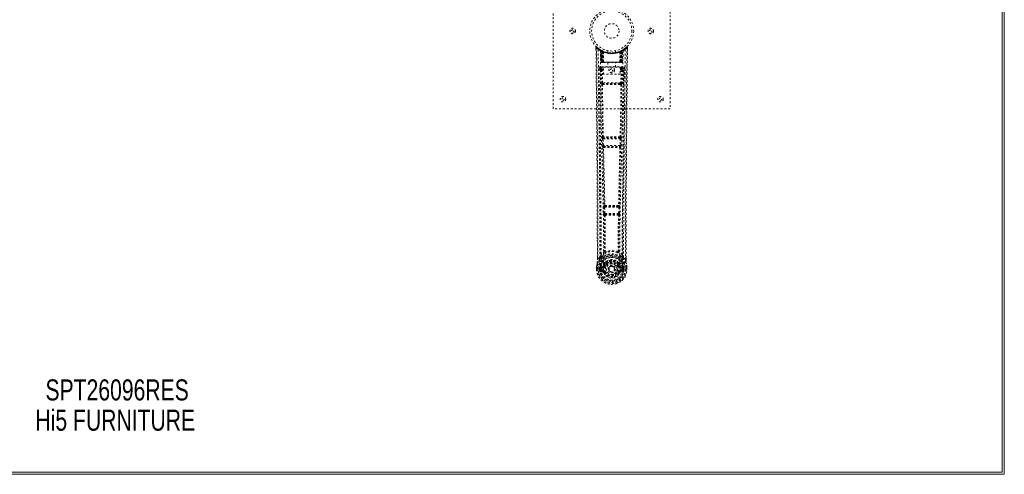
# Model space of a CAD drawing. Header units: inches. Extents: x 14.7 to 110.2, y 28.9 to 88.4.
# Tile 3 of 4: x 59.7 to 110.2, y 28.9 to 52.2. Entities that reach past the tile are written whole.
import ezdxf

# ---------------------------------------------------------------- set-up
doc = ezdxf.new("R2010")
doc.units = ezdxf.units.IN
doc.header["$MEASUREMENT"] = 0
doc.linetypes.add('SLD-Dashed', pattern=[0.075, 0.05, -0.025])
doc.linetypes.add('SLD-Solid', pattern=[0])
doc.layers.add('HI5-SYMBOLTEXT', color=5, linetype='SLD-Solid')
doc.styles.add('SLDTEXTSTYLE0', font='TXT', dxfattribs={"width": 0.75})

# ---------------------------------------------------------------- blocks, each defined once
blk = doc.blocks.new('SW_NOTE_0')
at = {"layer": 'HI5-SYMBOLTEXT', "color": 0, "char_height": 1.08, "attachment_point": 1, "style": 'SLDTEXTSTYLE0'}
for s, insert in [('SPT26096RES', (0, 1.392)), ('Hi5 FURNITURE', (-0.514, -0.16))]:
    blk.add_mtext(s, dxfattribs=dict(at, insert=insert))

msp = doc.modelspace()

# ---------------------------------------------------------------- linework, layer by layer
at = {"color": 7, "linetype": 'SLD-Solid', "lineweight": 15}
for p, q in [((110.158, 88.377), (110.158, 28.877)), ((110.04, 28.995), (110.04, 88.259)), ((110.04, 88.259), (110.04, 28.995)), ((110.158, 28.877), (14.658, 28.877)), ((14.776, 28.995), (110.04, 28.995)), ((110.04, 28.995), (14.776, 28.995))]:
    msp.add_line(p, q, dxfattribs=at)
at = {"color": 7, "linetype": 'SLD-Dashed', "lineweight": 0}
for p, q in [((87.04, 47.627), (87.04, 55.627)), ((93.04, 55.627), (93.04, 47.627)), ((89.233, 50.768), (89.234, 50.684)), ((89.471, 50.653), (89.458, 50.661)), ((89.486, 50.628), (89.472, 50.637)), ((89.494, 50.031), (89.472, 50.637)), ((89.507, 50.031), (89.486, 50.628)), ((89.556, 50.609), (89.49, 50.643)), ((89.505, 50.621), (89.528, 50.027)), ((89.573, 50.582), (89.505, 50.618)), ((89.525, 50.031), (89.505, 50.618)), ((89.532, 50.588), (89.545, 50.614)), ((89.532, 50.588), (89.533, 50.031)), ((89.537, 50.585), (89.532, 50.588)), ((89.537, 50.585), (89.55, 50.611)), ((89.537, 50.031), (89.537, 50.585)), ((89.545, 50.614), (89.55, 50.611)), ((89.546, 50.581), (89.558, 50.608)), ((89.546, 50.031), (89.546, 50.581)), ((89.55, 50.579), (89.562, 50.606)), ((89.55, 50.579), (89.55, 50.031)), ((89.557, 50.608), (89.556, 50.609)), ((89.562, 50.606), (89.558, 50.608)), ((89.564, 50.573), (89.576, 50.599)), ((89.564, 50.573), (89.565, 50.031)), ((89.568, 50.571), (89.58, 50.598)), ((89.568, 50.031), (89.568, 50.571)), ((89.573, 50.582), (89.574, 50.582)), ((89.592, 50.031), (89.573, 50.582)), ((89.574, 50.582), (89.593, 50.031)), ((89.576, 50.599), (89.58, 50.598)), ((89.619, 50.553), (89.617, 50.554)), ((89.622, 50.029), (89.617, 50.554)), ((89.619, 50.553), (89.624, 50.031)), ((89.623, 50.579), (89.62, 50.58)), ((89.84, 50.616), (89.84, 50.519)), ((90.24, 50.519), (90.24, 50.616)), ((90.456, 50.031), (90.461, 50.553)), ((90.46, 50.581), (90.457, 50.579)), ((90.463, 50.554), (90.458, 50.029)), ((90.463, 50.554), (90.461, 50.553)), ((90.487, 50.031), (90.506, 50.582)), ((90.507, 50.582), (90.488, 50.031)), ((90.5, 50.598), (90.512, 50.571)), ((90.504, 50.599), (90.53, 50.612)), ((90.504, 50.599), (90.516, 50.573)), ((90.506, 50.582), (90.507, 50.582)), ((90.575, 50.618), (90.507, 50.582)), ((90.512, 50.571), (90.512, 50.031)), ((90.515, 50.031), (90.516, 50.573)), ((90.522, 50.608), (90.518, 50.606)), ((90.518, 50.606), (90.53, 50.579)), ((90.522, 50.608), (90.534, 50.581)), ((90.524, 50.609), (90.523, 50.608)), ((90.59, 50.643), (90.524, 50.609)), ((90.53, 50.611), (90.535, 50.614)), ((90.53, 50.611), (90.543, 50.585)), ((90.53, 50.031), (90.53, 50.579)), ((90.534, 50.581), (90.534, 50.031)), ((90.535, 50.614), (90.544, 50.618)), ((90.535, 50.614), (90.548, 50.588)), ((90.548, 50.588), (90.543, 50.585)), ((90.543, 50.585), (90.543, 50.031)), ((90.547, 50.031), (90.548, 50.588)), ((90.552, 50.027), (90.575, 50.621)), ((90.555, 50.031), (90.575, 50.618)), ((90.568, 50.612), (90.563, 50.613)), ((90.573, 50.031), (90.594, 50.628)), ((90.586, 50.031), (90.607, 50.637)), ((90.607, 50.637), (90.594, 50.628)), ((90.622, 50.661), (90.609, 50.653)), ((90.686, 50.703), (90.625, 50.666)), ((90.797, 50.791), (90.695, 50.71)), ((90.847, 50.768), (90.817, 50.769)), ((90.846, 50.683), (90.847, 50.768)), ((89.494, 50.031), (89.507, 50.031)), ((89.533, 50.031), (89.494, 50.031)), ((89.507, 50.031), (89.546, 50.031)), ((89.52, 50.003), (89.524, 50.002)), ((89.525, 50.031), (89.592, 50.031)), ((89.525, 50.002), (89.525, 50.002)), ((89.533, 50.002), (89.538, 50.002)), ((90.543, 50.031), (89.537, 50.031)), ((89.537, 50.002), (89.547, 50.002)), ((89.547, 50.002), (89.551, 50.002)), ((89.55, 50.031), (90.53, 50.031)), ((89.555, 50.002), (89.622, 50.002)), ((89.565, 50.031), (89.568, 50.031)), ((90.512, 50.031), (89.568, 50.031)), ((89.593, 50.031), (89.592, 50.031)), ((89.622, 50.029), (89.624, 50.031)), ((89.624, 50.031), (90.456, 50.031)), ((89.624, 50.002), (90.456, 50.002)), ((89.845, 50.002), (89.845, 49.769)), ((90.235, 49.769), (90.235, 50.002)), ((90.456, 50.031), (90.458, 50.029)), ((90.458, 50.002), (90.525, 50.002)), ((90.488, 50.031), (90.487, 50.031)), ((90.488, 50.031), (90.555, 50.031)), ((90.512, 50.031), (90.515, 50.031)), ((90.529, 50.002), (90.533, 50.002)), ((90.533, 50.002), (90.543, 50.002)), ((90.534, 50.031), (90.573, 50.031)), ((90.542, 50.002), (90.547, 50.002)), ((90.586, 50.031), (90.547, 50.031)), ((90.547, 50.002), (90.547, 50.004)), ((90.554, 50.002), (90.554, 50.002)), ((90.556, 50.002), (90.559, 50.002)), ((90.573, 50.031), (90.586, 50.031)), ((89.427, 49.705), (89.423, 49.687)), ((89.424, 49.695), (89.424, 49.685)), ((89.424, 49.685), (89.424, 49.683)), ((89.424, 49.684), (89.431, 48.87)), ((89.468, 49.793), (89.468, 49.733)), ((90.612, 49.793), (89.468, 49.793)), ((89.468, 49.733), (89.616, 49.733)), ((89.516, 49.63), (89.523, 48.97)), ((89.516, 49.63), (89.56, 49.63)), ((89.56, 49.675), (89.56, 49.63)), ((89.616, 49.675), (89.56, 49.675)), ((89.616, 49.63), (89.56, 49.63)), ((89.567, 48.97), (89.56, 49.63)), ((89.616, 49.403), (89.616, 49.769)), ((89.616, 49.769), (90.477, 49.769)), ((90.477, 49.769), (90.477, 49.403)), ((90.477, 49.733), (90.612, 49.733)), ((90.477, 49.675), (90.519, 49.675)), ((90.477, 49.63), (90.519, 49.63)), ((90.519, 49.63), (90.512, 48.97)), ((90.519, 49.675), (90.519, 49.63)), ((90.564, 49.63), (90.557, 48.97)), ((90.612, 49.733), (90.612, 49.793)), ((90.649, 48.87), (90.656, 49.684)), ((90.657, 49.687), (90.653, 49.705)), ((90.656, 49.685), (90.656, 49.695)), ((90.656, 49.683), (90.656, 49.685)), ((90.512, 48.97), (89.567, 48.97)), ((90.477, 49.403), (89.616, 49.403)), ((89.565, 48.88), (89.614, 48.879)), ((89.624, 48.926), (89.576, 48.926)), ((90.456, 48.926), (89.624, 48.926)), ((90.504, 48.926), (90.456, 48.926)), ((90.466, 48.879), (90.515, 48.88)), ((93.04, 47.627), (87.04, 47.627)), ((89.56, 46.099), (89.571, 45.746)), ((89.573, 46.191), (89.567, 46.189)), ((89.605, 46.1), (90.475, 46.1)), ((89.615, 45.748), (89.605, 46.1)), ((89.612, 46.145), (89.618, 46.148)), ((90.468, 46.145), (89.612, 46.145)), ((90.462, 46.148), (90.468, 46.145)), ((90.475, 46.1), (90.464, 45.748)), ((90.513, 46.189), (90.507, 46.191)), ((90.52, 46.099), (90.509, 45.746)), ((89.584, 45.656), (89.585, 45.656)), ((90.464, 45.748), (89.615, 45.748)), ((89.629, 45.702), (89.629, 45.703)), ((89.629, 45.703), (90.451, 45.703)), ((90.451, 45.703), (90.451, 45.702)), ((90.495, 45.656), (90.496, 45.656)), ((89.629, 42.577), (89.641, 42.268)), ((89.652, 42.67), (89.64, 42.666)), ((89.674, 42.578), (90.406, 42.578)), ((89.686, 42.269), (89.674, 42.578)), ((89.684, 42.623), (89.697, 42.627)), ((90.396, 42.623), (89.684, 42.623)), ((90.383, 42.627), (90.396, 42.623)), ((90.406, 42.578), (90.394, 42.269)), ((90.428, 42.67), (90.44, 42.666)), ((90.451, 42.577), (90.438, 42.268)), ((89.641, 42.268), (89.644, 42.234)), ((89.66, 42.178), (89.661, 42.177)), ((90.394, 42.269), (89.686, 42.269)), ((89.705, 42.224), (89.704, 42.225)), ((89.704, 42.225), (90.376, 42.225)), ((90.376, 42.225), (90.375, 42.224)), ((90.419, 42.177), (90.42, 42.178)), ((90.438, 42.268), (90.436, 42.234)), ((89.303, 39.895), (89.303, 39.984)), ((89.305, 39.985), (89.304, 39.896)), ((89.429, 40.012), (89.333, 39.896)), ((89.429, 40.012), (89.489, 40.124)), ((90.591, 40.124), (90.651, 40.012)), ((90.747, 39.896), (90.651, 40.012)), ((90.775, 39.896), (90.775, 39.997)), ((90.777, 39.895), (90.777, 39.997)), ((89.26, 39.396), (89.261, 39.513)), ((89.26, 39.396), (89.264, 39.396)), ((89.261, 39.517), (89.261, 39.513)), ((89.262, 39.513), (89.262, 39.395)), ((89.264, 39.396), (89.317, 39.396)), ((89.29, 39.513), (89.29, 39.397)), ((89.317, 39.396), (89.341, 39.396)), ((89.341, 39.396), (89.346, 39.396)), ((89.346, 39.396), (89.497, 39.396)), ((89.411, 39.397), (89.412, 39.469)), ((89.411, 39.397), (89.411, 39.397)), ((89.412, 39.469), (89.412, 39.47)), ((89.441, 39.468), (89.441, 39.397)), ((89.447, 39.397), (89.441, 39.397)), ((89.442, 39.469), (89.447, 39.488)), ((89.447, 39.488), (89.447, 39.475)), ((89.447, 39.475), (89.447, 39.397)), ((89.456, 39.516), (89.453, 39.512)), ((89.456, 39.516), (89.467, 39.527)), ((89.582, 39.548), (89.467, 39.527)), ((89.467, 39.527), (89.467, 39.527)), ((89.467, 39.527), (89.467, 39.527)), ((89.482, 39.494), (89.611, 39.519)), ((89.482, 39.494), (89.482, 39.464)), ((89.611, 39.494), (89.482, 39.494)), ((89.611, 39.464), (89.482, 39.464)), ((89.497, 39.396), (89.497, 39.396)), ((89.611, 39.519), (89.611, 39.494)), ((89.611, 39.464), (89.611, 39.494)), ((89.659, 39.548), (89.666, 39.56)), ((89.666, 39.56), (89.693, 39.548)), ((89.669, 39.708), (89.668, 39.686)), ((89.675, 39.736), (89.687, 39.754)), ((89.692, 39.703), (89.692, 39.681)), ((89.883, 39.403), (89.884, 39.418)), ((89.884, 39.394), (89.883, 39.403)), ((90.387, 39.548), (90.414, 39.56)), ((90.388, 39.681), (90.388, 39.703)), ((90.393, 39.754), (90.404, 39.736)), ((90.411, 39.708), (90.412, 39.686)), ((90.414, 39.56), (90.421, 39.548)), ((90.469, 39.519), (90.598, 39.494)), ((90.469, 39.519), (90.469, 39.494)), ((90.598, 39.494), (90.469, 39.494)), ((90.469, 39.464), (90.469, 39.494)), ((90.598, 39.464), (90.469, 39.464)), ((90.613, 39.527), (90.498, 39.548)), ((90.583, 39.396), (90.734, 39.396)), ((90.598, 39.464), (90.598, 39.494)), ((90.613, 39.527), (90.623, 39.516)), ((90.627, 39.512), (90.624, 39.516)), ((90.633, 39.488), (90.633, 39.475)), ((90.638, 39.469), (90.633, 39.488)), ((90.633, 39.475), (90.633, 39.397)), ((90.633, 39.397), (90.639, 39.397)), ((90.668, 39.47), (90.639, 39.468)), ((90.639, 39.397), (90.639, 39.468)), ((90.668, 39.47), (90.668, 39.469)), ((90.668, 39.469), (90.668, 39.397)), ((90.734, 39.396), (90.739, 39.396)), ((90.739, 39.396), (90.762, 39.396)), ((90.762, 39.396), (90.816, 39.396)), ((90.79, 39.397), (90.79, 39.513)), ((90.816, 39.396), (90.82, 39.396)), ((90.818, 39.395), (90.818, 39.513)), ((90.819, 39.513), (90.819, 39.517)), ((90.82, 39.396), (90.819, 39.513)), ((89.464, 39.276), (89.583, 39.252)), ((89.495, 39.342), (89.495, 39.312)), ((89.495, 39.342), (89.611, 39.342)), ((89.611, 39.291), (89.495, 39.312)), ((89.495, 39.312), (89.611, 39.312)), ((89.611, 39.342), (89.611, 39.312)), ((89.611, 39.291), (89.611, 39.312)), ((89.671, 39.248), (89.667, 39.256)), ((89.693, 39.257), (89.671, 39.248)), ((90.409, 39.248), (90.387, 39.257)), ((90.413, 39.256), (90.409, 39.248)), ((90.464, 39.225), (90.409, 39.248)), ((90.469, 39.342), (90.469, 39.312)), ((90.469, 39.342), (90.585, 39.342)), ((90.585, 39.312), (90.469, 39.291)), ((90.469, 39.291), (90.469, 39.312)), ((90.469, 39.312), (90.585, 39.312)), ((90.497, 39.252), (90.615, 39.276)), ((90.585, 39.312), (90.585, 39.342))]:
    msp.add_line(p, q, dxfattribs=at)
at = {"color": 7, "linetype": 'SLD-Dashed', "lineweight": 0, "flags": 128}
for points in [[(89.233, 50.768), (89.234, 50.768), (89.235, 50.768), (89.242, 50.769), (89.252, 50.769), (89.257, 50.768), (89.263, 50.769)], [(89.303, 39.984), (89.301, 42.613), (89.283, 45.331), (89.259, 48.049), (89.233, 50.768)], [(89.282, 50.788), (89.274, 50.792), (89.266, 50.795), (89.258, 50.795), (89.25, 50.794), (89.243, 50.79), (89.238, 50.785), (89.235, 50.778), (89.234, 50.771)], [(89.263, 50.769), (89.271, 50.777), (89.277, 50.784), (89.282, 50.789), (89.283, 50.791)], [(89.333, 39.896), (89.334, 40.635), (89.334, 41.415), (89.332, 42.238), (89.328, 43.103), (89.324, 43.9), (89.318, 44.73), (89.317, 44.92), (89.315, 45.113), (89.314, 45.307), (89.313, 45.44), (89.311, 45.57), (89.31, 45.705), (89.309, 45.847), (89.305, 46.3), (89.3, 46.805), (89.295, 47.36), (89.292, 47.711), (89.288, 48.084), (89.284, 48.486), (89.281, 48.862), (89.276, 49.353), (89.272, 49.789), (89.269, 50.17), (89.266, 50.497), (89.263, 50.769)], [(89.352, 50.675), (89.357, 49.084), (89.376, 47.495), (89.406, 45.908), (89.444, 44.326), (89.474, 43.086), (89.497, 41.85), (89.507, 40.62), (89.497, 39.396)], [(89.461, 50.619), (89.467, 49.033), (89.488, 47.448), (89.521, 45.866), (89.561, 44.287), (89.593, 43.05), (89.617, 41.816), (89.627, 40.588), (89.614, 39.366)], [(89.466, 50.654), (89.473, 50.643), (89.477, 50.629)], [(89.473, 50.642), (89.474, 50.637), (89.474, 50.635)], [(89.503, 50.625), (89.505, 50.619), (89.505, 50.618)], [(89.506, 50.634), (89.512, 50.63), (89.545, 50.614)], [(90.238, 50.519), (90.239, 50.52), (90.221, 50.517), (90.183, 50.511), (90.129, 50.505), (90.064, 50.502), (90.04, 50.502)], [(90.619, 50.619), (90.613, 49.033), (90.592, 47.448), (90.559, 45.866), (90.519, 44.287), (90.487, 43.05), (90.463, 41.816), (90.453, 40.588), (90.466, 39.366)], [(90.728, 50.675), (90.722, 49.084), (90.704, 47.495), (90.674, 45.908), (90.636, 44.326), (90.606, 43.086), (90.583, 41.85), (90.573, 40.62), (90.583, 39.396)], [(90.747, 39.896), (90.746, 40.71), (90.746, 41.559), (90.749, 42.443), (90.752, 43.245), (90.755, 43.763), (90.759, 44.305), (90.763, 44.871), (90.767, 45.434), (90.772, 45.922), (90.777, 46.569), (90.784, 47.257), (90.79, 47.987), (90.797, 48.663), (90.817, 50.769)], [(90.777, 39.997), (90.779, 42.613), (90.797, 45.329), (90.821, 48.051), (90.847, 50.768)], [(90.844, 50.768), (90.842, 50.776), (90.838, 50.784), (90.833, 50.79), (90.827, 50.795), (90.82, 50.798), (90.812, 50.798), (90.805, 50.796), (90.799, 50.792)], [(89.565, 50.031), (89.557, 50.031), (89.549, 50.031), (89.542, 50.031), (89.536, 50.031), (89.531, 50.031), (89.527, 50.031), (89.526, 50.031), (89.525, 50.031)], [(89.525, 50.031), (89.526, 50.024), (89.527, 50.022)], [(89.539, 50.002), (89.539, 50.002), (89.54, 50.002), (89.543, 50.003), (89.546, 50.004)], [(89.554, 50.002), (89.556, 50.002), (89.557, 50.002)], [(89.593, 50.031), (89.597, 50.021), (89.604, 50.012)], [(89.622, 50.029), (89.607, 50.015), (89.604, 50.012)], [(90.458, 50.029), (90.473, 50.015), (90.476, 50.012)], [(90.476, 50.012), (90.483, 50.021), (90.487, 50.031)], [(90.555, 50.031), (90.554, 50.031), (90.552, 50.031), (90.549, 50.031), (90.544, 50.031), (90.538, 50.031), (90.531, 50.031), (90.523, 50.031), (90.515, 50.031)], [(90.534, 50.004), (90.537, 50.003), (90.54, 50.002), (90.541, 50.002), (90.541, 50.002)], [(89.363, 49.687), (89.367, 49.311), (89.371, 48.882), (89.375, 48.412), (89.38, 47.987), (89.382, 47.765), (89.384, 47.542), (89.386, 47.32), (89.389, 47.067), (89.391, 46.812), (89.393, 46.565), (89.398, 46.061), (89.402, 45.593), (89.406, 45.161), (89.41, 44.739), (89.413, 44.249), (89.419, 43.408), (89.424, 42.56), (89.428, 41.682), (89.429, 40.828), (89.429, 40.012)], [(89.423, 49.687), (89.447, 49.659), (89.516, 49.63)], [(89.423, 49.687), (89.454, 46.499), (89.48, 43.311), (89.489, 40.124)], [(89.56, 49.675), (89.491, 49.704), (89.468, 49.733)], [(90.612, 49.733), (90.588, 49.704), (90.519, 49.675)], [(90.564, 49.63), (90.559, 49.63), (90.549, 49.63), (90.536, 49.63), (90.519, 49.63)], [(90.564, 49.63), (90.633, 49.659), (90.654, 49.684)], [(90.591, 40.124), (90.6, 43.311), (90.626, 46.499), (90.657, 49.687)], [(90.651, 40.012), (90.651, 40.752), (90.652, 41.524), (90.655, 42.327), (90.659, 43.093), (90.664, 43.868), (90.67, 44.644), (90.676, 45.4), (90.683, 46.126), (90.689, 46.801), (90.696, 47.558), (90.703, 48.267), (90.71, 48.965), (90.717, 49.687)], [(89.567, 48.97), (89.552, 48.97), (89.537, 48.97), (89.527, 48.97), (89.523, 48.97)], [(90.557, 48.97), (90.553, 48.97), (90.542, 48.97), (90.528, 48.97), (90.512, 48.97)], [(89.532, 48.882), (89.549, 47.536), (89.573, 46.191)], [(89.607, 46.189), (89.582, 47.534), (89.565, 48.88)], [(90.466, 48.879), (90.254, 48.879), (90.04, 48.879), (89.826, 48.879), (89.614, 48.879)], [(90.456, 48.926), (90.252, 48.926), (90.046, 48.926), (89.834, 48.926), (89.624, 48.926)], [(90.515, 48.88), (90.498, 47.534), (90.473, 46.189)], [(90.504, 48.926), (90.52, 48.922), (90.531, 48.915)], [(90.548, 48.882), (90.531, 47.536), (90.507, 46.191)], [(89.605, 46.1), (89.597, 46.1), (89.589, 46.1), (89.581, 46.099), (89.575, 46.099), (89.569, 46.099), (89.565, 46.099), (89.562, 46.099), (89.56, 46.099)], [(90.52, 46.099), (90.518, 46.099), (90.515, 46.099), (90.511, 46.099), (90.505, 46.099), (90.499, 46.099), (90.491, 46.1), (90.483, 46.1), (90.475, 46.1)], [(89.615, 45.748), (89.607, 45.747), (89.599, 45.747), (89.592, 45.747), (89.586, 45.747), (89.58, 45.746), (89.576, 45.746), (89.573, 45.746), (89.571, 45.746)], [(89.571, 45.746), (89.573, 45.713), (89.573, 45.711)], [(89.585, 45.656), (89.62, 44.161), (89.652, 42.67)], [(89.688, 42.666), (89.655, 44.157), (89.619, 45.653)], [(90.461, 45.653), (90.425, 44.157), (90.392, 42.666)], [(90.495, 45.656), (90.46, 44.161), (90.428, 42.67)], [(90.509, 45.746), (90.507, 45.746), (90.504, 45.746), (90.5, 45.746), (90.494, 45.747), (90.488, 45.747), (90.48, 45.747), (90.473, 45.747), (90.464, 45.748)], [(90.491, 45.676), (90.492, 45.674), (90.495, 45.656)], [(90.509, 45.746), (90.507, 45.713), (90.507, 45.711)], [(89.674, 42.578), (89.666, 42.578), (89.658, 42.578), (89.651, 42.577), (89.645, 42.577), (89.639, 42.577), (89.635, 42.577), (89.631, 42.577), (89.629, 42.577)], [(89.674, 42.578), (89.673, 42.587), (89.674, 42.595), (89.675, 42.609), (89.679, 42.619), (89.684, 42.623)], [(90.396, 42.623), (90.401, 42.619), (90.405, 42.609), (90.406, 42.595), (90.407, 42.587), (90.406, 42.578)], [(90.451, 42.577), (90.449, 42.577), (90.445, 42.577), (90.441, 42.577), (90.435, 42.577), (90.429, 42.577), (90.422, 42.578), (90.414, 42.578), (90.406, 42.578)], [(89.686, 42.269), (89.678, 42.269), (89.67, 42.269), (89.663, 42.269), (89.657, 42.268), (89.651, 42.268), (89.647, 42.268), (89.643, 42.268), (89.641, 42.268)], [(89.661, 42.177), (89.671, 41.246), (89.672, 40.317)], [(89.697, 42.172), (89.707, 41.24), (89.708, 40.31)], [(90.372, 40.31), (90.373, 41.24), (90.383, 42.172)], [(90.394, 42.269), (90.393, 42.261), (90.392, 42.252), (90.387, 42.238), (90.382, 42.228), (90.379, 42.226), (90.377, 42.225), (90.376, 42.225)], [(90.438, 42.268), (90.433, 42.268), (90.423, 42.268), (90.409, 42.269), (90.394, 42.269)], [(90.419, 42.177), (90.409, 41.246), (90.408, 40.317)], [(89.471, 39.972), (89.371, 39.848), (89.291, 39.694)], [(89.333, 39.896), (89.327, 39.896), (89.321, 39.896), (89.315, 39.896), (89.31, 39.896), (89.306, 39.896), (89.304, 39.896), (89.303, 39.895), (89.303, 39.895)], [(89.67, 40.308), (89.573, 40.222), (89.489, 40.124)], [(89.581, 40.075), (89.576, 40.069), (89.567, 40.06)], [(89.67, 40.308), (89.672, 40.298), (89.677, 40.289), (89.683, 40.283), (89.69, 40.28), (89.699, 40.28), (89.706, 40.283), (89.713, 40.29), (89.718, 40.299)], [(89.708, 40.31), (89.708, 40.308), (89.709, 40.306), (89.711, 40.303), (89.718, 40.299)], [(90.362, 40.299), (90.368, 40.303), (90.371, 40.306), (90.372, 40.308), (90.372, 40.31)], [(90.362, 40.299), (90.367, 40.29), (90.374, 40.283), (90.381, 40.28), (90.39, 40.28), (90.397, 40.283), (90.403, 40.289), (90.408, 40.298), (90.41, 40.308)], [(90.591, 40.124), (90.507, 40.222), (90.41, 40.308)], [(90.513, 40.06), (90.504, 40.069), (90.498, 40.075)], [(90.609, 39.972), (90.709, 39.848), (90.789, 39.694)], [(90.777, 39.895), (90.777, 39.895), (90.776, 39.896), (90.774, 39.896), (90.77, 39.896), (90.765, 39.896), (90.759, 39.896), (90.753, 39.896), (90.747, 39.896)], [(89.29, 39.397), (89.284, 39.397), (89.277, 39.397), (89.272, 39.396), (89.267, 39.396), (89.264, 39.396), (89.261, 39.396), (89.26, 39.396), (89.26, 39.396)], [(89.291, 39.694), (89.274, 39.615), (89.261, 39.517)], [(89.261, 39.513), (89.274, 39.608), (89.289, 39.683)], [(89.261, 39.517), (89.262, 39.517), (89.264, 39.516), (89.267, 39.516), (89.27, 39.515), (89.275, 39.515), (89.28, 39.514), (89.285, 39.513), (89.29, 39.513)], [(89.261, 39.513), (89.261, 39.513), (89.262, 39.513), (89.264, 39.513), (89.268, 39.513), (89.272, 39.513), (89.278, 39.513), (89.284, 39.513), (89.29, 39.513)], [(89.291, 39.694), (89.29, 39.688), (89.289, 39.683)], [(89.441, 39.397), (89.438, 39.397), (89.431, 39.397), (89.422, 39.397), (89.411, 39.397)], [(89.412, 39.47), (89.422, 39.469), (89.431, 39.469), (89.438, 39.468), (89.441, 39.468)], [(89.441, 39.468), (89.442, 39.468), (89.442, 39.469)], [(89.482, 39.464), (89.463, 39.467), (89.447, 39.475)], [(89.609, 39.571), (89.596, 39.553), (89.582, 39.548)], [(89.668, 39.686), (89.638, 39.635), (89.609, 39.571)], [(90.466, 39.366), (90.46, 39.288), (90.437, 39.213), (90.398, 39.143), (90.344, 39.082), (90.279, 39.033), (90.204, 38.996), (90.124, 38.974), (90.04, 38.966), (89.956, 38.974), (89.876, 38.996), (89.801, 39.033), (89.735, 39.082), (89.682, 39.143), (89.642, 39.213), (89.62, 39.288), (89.614, 39.366)], [(89.813, 39.839), (89.762, 39.813), (89.687, 39.754)], [(89.721, 39.537), (89.716, 39.539), (89.711, 39.541), (89.706, 39.543), (89.702, 39.545), (89.698, 39.546), (89.696, 39.547), (89.694, 39.548), (89.693, 39.548)], [(90.393, 39.754), (90.318, 39.813), (90.267, 39.839)], [(90.414, 39.56), (90.388, 39.62), (90.359, 39.668)], [(90.359, 39.537), (90.364, 39.539), (90.369, 39.541), (90.374, 39.543), (90.378, 39.545), (90.382, 39.546), (90.384, 39.547), (90.386, 39.548), (90.387, 39.548)], [(90.412, 39.686), (90.442, 39.635), (90.471, 39.571)], [(90.471, 39.571), (90.484, 39.553), (90.498, 39.548)], [(90.633, 39.475), (90.617, 39.467), (90.598, 39.464)], [(90.638, 39.469), (90.638, 39.468), (90.639, 39.468)], [(90.791, 39.683), (90.79, 39.688), (90.789, 39.694)], [(90.819, 39.517), (90.807, 39.605), (90.789, 39.694)], [(90.819, 39.517), (90.818, 39.517), (90.816, 39.516), (90.813, 39.516), (90.81, 39.515), (90.805, 39.515), (90.8, 39.514), (90.795, 39.513), (90.79, 39.513)], [(90.79, 39.513), (90.796, 39.513), (90.802, 39.513), (90.808, 39.513), (90.812, 39.513), (90.816, 39.513), (90.818, 39.513), (90.819, 39.513), (90.819, 39.513)], [(90.82, 39.396), (90.82, 39.396), (90.819, 39.396), (90.816, 39.396), (90.813, 39.396), (90.808, 39.396), (90.802, 39.397), (90.796, 39.397), (90.79, 39.397)], [(90.819, 39.513), (90.806, 39.608), (90.791, 39.683)], [(89.452, 39.324), (89.472, 39.337), (89.495, 39.342)], [(89.721, 39.269), (89.716, 39.267), (89.711, 39.265), (89.706, 39.263), (89.702, 39.261), (89.698, 39.259), (89.696, 39.258), (89.694, 39.258), (89.693, 39.257)], [(90.359, 39.269), (90.364, 39.267), (90.369, 39.265), (90.374, 39.263), (90.378, 39.261), (90.382, 39.259), (90.384, 39.258), (90.386, 39.258), (90.387, 39.257)], [(90.585, 39.342), (90.608, 39.337), (90.628, 39.324)]]:
    msp.add_lwpolyline(points, dxfattribs=at)
at = {"color": 7, "linetype": 'SLD-Dashed', "lineweight": 0}
for centre, radius in [((90.04, 51.627), 1.125), ((90.04, 51.627), 1.03), ((90.04, 51.627), 0.375), ((88.04, 51.627), 0.141), ((88.04, 51.627), 0.0625), ((92.04, 51.627), 0.14), ((92.04, 51.627), 0.0625), ((90.04, 49.627), 0.141), ((90.04, 49.627), 0.0625), ((87.54, 48.127), 0.14), ((87.54, 48.127), 0.0625), ((92.54, 48.127), 0.14), ((92.54, 48.127), 0.0625), ((90.04, 39.403), 0.7), ((90.04, 39.403), 0.69), ((90.04, 39.403), 0.623), ((90.04, 39.403), 0.32), ((90.04, 39.403), 0.275), ((90.04, 39.403), 0.188), ((90.04, 39.403), 0.157), ((90.04, 39.403), 0.142), ((90.04, 39.403), 0.139), ((90.04, 39.403), 0.138)]:
    msp.add_circle(centre, radius, dxfattribs=at)
for centre, radius, start, end in [((89.263, 50.769), 0.03, 47.848, 180.5292), ((90.034, 51.661), 1.2, 228.1041, 235.3369), ((90.04, 51.627), 1.158, 227.8714, 312.1369), ((90.035, 51.621), 1.12, 227.8958, 235.3632), ((89.382, 50.675), 0.03, 55.9279, 179.7336), ((90.026, 51.862), 1.366, 240.4187, 245.5467), ((90.04, 51.627), 1.127, 235.3416, 240.474), ((89.443, 50.635), 0.03, 1.9798, 58.9227), ((90.034, 51.618), 1.117, 238.9198, 239.808), ((89.423, 50.6), 0.0707, 31.4602, 58.8912), ((89.502, 50.607), 0.0429, 114.1634, 162.9969), ((90.04, 51.659), 1.19, 240.8801, 299.1199), ((89.456, 50.627), 0.0299, 1.9031, 59.6981), ((89.959, 51.485), 0.965, 239.6287, 242.5153), ((90.05, 51.648), 1.153, 239.9238, 243.9573), ((90.03, 51.261), 0.837, 228.2592, 233.5251), ((90.04, 51.627), 1.127, 240.4732, 299.5268), ((90.017, 51.241), 0.811, 229.0934, 234.4531), ((89.475, 50.617), 0.03, 16.8797, 61.2388), ((89.475, 50.617), 0.0299, 1.8016, 60.7461), ((90.033, 51.614), 1.113, 240.7493, 245.7404), ((90.028, 51.25), 0.821, 230.3925, 235.5903), ((90.04, 51.626), 1.155, 244.2143, 295.7857), ((90.04, 51.626), 1.155, 244.9104, 295.0896), ((89.543, 50.582), 0.0297, 1.4782, 64.4739), ((89.545, 50.581), 0.0297, 1.4764, 64.5493), ((90.04, 51.626), 1.155, 245.8866, 294.1134), ((89.997, 51.18), 0.733, 234.7569, 238.7662), ((89.591, 50.57), 0.0311, 328.3237, 19.6376), ((89.59, 50.57), 0.0345, 328.9447, 15.169), ((90.04, 51.59), 1.12, 247.9256, 292.0744), ((90.49, 50.57), 0.0345, 164.832, 211.0445), ((90.489, 50.57), 0.031, 160.2249, 211.6852), ((90.083, 51.179), 0.732, 301.2363, 305.2463), ((90.149, 51.391), 0.868, 293.5573, 295.4839), ((90.559, 50.505), 0.109, 91.2481, 120.4794), ((90.535, 50.581), 0.0297, 115.4507, 178.5236), ((90.537, 50.582), 0.0297, 115.5233, 178.5246), ((90.052, 51.25), 0.821, 304.4097, 309.6075), ((90.065, 51.238), 0.807, 305.5345, 310.9189), ((90.591, 50.486), 0.137, 89.4088, 113.5142), ((90.05, 51.261), 0.838, 306.475, 311.7406), ((90.605, 50.617), 0.0299, 119.2502, 178.1942), ((90.189, 51.37), 0.83, 298.7861, 300.3548), ((90.624, 50.627), 0.0299, 120.3019, 178.0969), ((90.041, 51.626), 1.126, 299.5239, 304.6605), ((90.578, 50.607), 0.0429, 17.0146, 65.8219), ((90.637, 50.635), 0.03, 121.088, 178.0095), ((90.055, 51.86), 1.364, 294.449, 299.5855), ((90.044, 51.621), 1.12, 304.6371, 312.1019), ((90.698, 50.675), 0.03, 0.2605, 124.0779), ((90.042, 51.667), 1.206, 304.6792, 311.8728), ((90.817, 50.769), 0.03, 359.4695, 132.1513), ((90.76, 50.738), 0.0643, 28.7316, 55.6703), ((89.524, 50.032), 0.03, 181.9988, 269.9951), ((89.525, 50.032), 0.0305, 182.3677, 249.3723), ((89.537, 50.032), 0.03, 181.9767, 246.5646), ((89.537, 50.033), 0.0315, 237.9447, 270.6795), ((89.555, 50.032), 0.03, 181.9256, 269.9426), ((89.553, 49.891), 0.114, 100.0907, 103.9727), ((90.351, 50.027), 0.818, 179.7658, 181.6405), ((89.947, 50.024), 0.409, 179.0078, 183.0631), ((89.968, 50.024), 0.422, 179.0353, 182.9706), ((89.975, 50.024), 0.425, 179.0509, 182.9551), ((90.006, 50.024), 0.442, 179.0835, 182.8389), ((90.011, 50.024), 0.443, 179.0881, 182.8343), ((89.622, 50.032), 0.0299, 181.8008, 269.8108), ((89.624, 50.028), 0.0265, 218.3736, 269.3777), ((90.456, 50.028), 0.0266, 270.8027, 321.446), ((90.458, 50.032), 0.0299, 270.1893, 358.2037), ((90.066, 50.024), 0.446, 357.1813, 0.9056), ((90.074, 50.024), 0.442, 357.1658, 0.9211), ((90.52, 50.037), 0.0353, 261.812, 350.679), ((90.525, 50.032), 0.03, 270.0645, 358.0673), ((90.108, 50.024), 0.422, 357.0374, 0.9659), ((89.695, 50.027), 0.839, 358.4079, 0.236), ((90.136, 50.024), 0.407, 356.9213, 0.9985), ((90.543, 50.033), 0.0314, 269.3019, 302.3815), ((90.526, 49.888), 0.118, 75.8798, 79.5824), ((90.543, 50.032), 0.03, 293.5023, 358.0113), ((90.556, 50.032), 0.03, 270.0048, 358.0058), ((90.555, 50.032), 0.0305, 290.7198, 357.6339), ((89.468, 49.688), 0.105, 89.9158, 180.6366), ((89.405, 46.827), 2.861, 89.64, 90.8418), ((89.468, 49.688), 0.045, 90.0224, 157.9872), ((89.561, 49.63), 0.0451, 90.4258, 180.3581), ((90.519, 49.63), 0.0451, 359.6144, 89.5765), ((90.612, 49.688), 0.105, 359.3659, 90.0816), ((90.612, 49.688), 0.045, 22.0107, 89.9797), ((90.675, 46.812), 2.875, 89.1624, 90.358), ((89.812, 48.957), 0.289, 177.3538, 195.0212), ((89.644, 48.963), 0.0773, 174.5352, 208.3813), ((90.436, 48.963), 0.0772, 331.6176, 5.4706), ((90.268, 48.957), 0.289, 344.982, 2.6462), ((89.578, 48.881), 0.0456, 91.922, 179.0018), ((89.558, 49.138), 0.258, 264.2217, 271.5598), ((89.64, 48.887), 0.075, 147.9979, 184.8137), ((89.678, 48.89), 0.0652, 146.4388, 189.4343), ((90.402, 48.89), 0.0652, 350.5528, 33.5385), ((90.439, 48.886), 0.0757, 355.3516, 31.8355), ((90.522, 49.138), 0.258, 268.4472, 275.7754), ((90.509, 48.883), 0.0384, 357.0771, 55.3643), ((89.78, 46.126), 0.222, 163.6426, 187.1157), ((89.612, 46.19), 0.0451, 181.9441, 269.4404), ((89.618, 46.193), 0.0451, 181.9661, 269.4236), ((89.599, 46.324), 0.135, 258.8579, 273.2845), ((89.663, 46.114), 0.0601, 148.6009, 193.096), ((90.04, 10.055), 36.136, 89.3136, 90.6865), ((89.664, 46.182), 0.057, 172.6113, 216.4813), ((90.04, 13.125), 33.026, 89.2675, 90.7325), ((90.462, 46.193), 0.0451, 270.5802, 358.0286), ((90.417, 46.181), 0.0567, 323.3893, 7.5189), ((90.468, 46.19), 0.0451, 270.5596, 358.0559), ((90.417, 46.114), 0.0601, 346.8949, 31.4082), ((90.481, 46.325), 0.136, 266.742, 281.1117), ((90.3, 46.126), 0.222, 352.8834, 16.3582), ((89.691, 45.707), 0.118, 177.9822, 205.3709), ((89.629, 45.657), 0.0451, 90.6322, 181.6282), ((89.63, 45.657), 0.0451, 90.6367, 181.6266), ((89.611, 45.776), 0.123, 257.6591, 273.6576), ((89.678, 45.742), 0.0626, 174.4764, 218.4603), ((89.688, 45.664), 0.0697, 146.9388, 189.0803), ((90.04, 79.227), 33.576, 269.2814, 270.7186), ((90.04, 79.051), 33.351, 269.2944, 270.7056), ((90.402, 45.742), 0.0626, 321.5425, 5.5207), ((90.451, 45.657), 0.0451, 358.3778, 89.3648), ((90.451, 45.659), 0.0433, 22.7738, 90.2205), ((90.392, 45.664), 0.0697, 350.9171, 33.0639), ((90.469, 45.778), 0.125, 266.4445, 282.2387), ((90.389, 45.707), 0.118, 334.6466, 2.0163), ((89.792, 42.604), 0.165, 157.6371, 189.4025), ((89.685, 42.668), 0.0451, 182.4899, 269.1367), ((89.697, 42.672), 0.0451, 182.5989, 269.104), ((89.682, 42.758), 0.092, 251.4654, 273.9903), ((90.04, 5.639), 37.028, 89.4553, 90.5445), ((89.749, 42.659), 0.0613, 173.9437, 211.5262), ((90.04, 9.736), 32.893, 89.4021, 90.5979), ((90.383, 42.672), 0.0451, 270.899, 357.3952), ((90.332, 42.659), 0.0607, 328.3045, 6.2255), ((90.398, 42.757), 0.0919, 266.0221, 288.5458), ((90.395, 42.668), 0.0451, 270.8621, 357.5114), ((90.288, 42.604), 0.165, 350.5956, 22.3648), ((89.737, 42.23), 0.0933, 177.5299, 214.1377), ((89.705, 42.179), 0.0451, 91.0419, 182.144), ((89.706, 42.179), 0.0451, 91.0455, 182.1521), ((89.691, 42.26), 0.0879, 250.2474, 273.9545), ((89.745, 42.267), 0.0588, 177.8309, 226.6359), ((89.783, 42.185), 0.0872, 153.1847, 188.1986), ((90.04, 74.907), 32.736, 269.3991, 270.6007), ((90.04, 75.593), 33.37, 269.4251, 270.5749), ((90.374, 42.179), 0.0451, 357.8519, 88.955), ((90.297, 42.185), 0.0873, 351.8103, 26.8115), ((90.375, 42.179), 0.0451, 357.8529, 88.9612), ((90.389, 42.261), 0.0889, 266.1801, 289.6217), ((90.343, 42.23), 0.0933, 325.8676, 2.4616), ((90.04, 39.403), 0.787, 8.3239, 171.6761), ((88.102, 39.867), 1.202, 351.1876, 1.3423), ((90.04, 39.403), 0.758, 8.3239, 171.6761), ((85.713, 40.535), 3.676, 346.7621, 349.9896), ((90.04, 39.403), 0.632, 6.0643, 173.9357), ((89.892, 40.46), 0.644, 224.0892, 229.2599), ((90.04, 39.403), 0.602, 6.2697, 173.7303), ((91.015, 38.397), 2.205, 131.0581, 134.4297), ((89.549, 40.127), 0.0608, 182.381, 301.9692), ((90.308, 39.565), 0.888, 129.1308, 144.9703), ((89.658, 40.316), 0.0143, 327.5511, 3.3602), ((89.731, 40.312), 0.0608, 183.6684, 286.5438), ((89.705, 40.389), 0.0795, 246.0519, 272.5057), ((90.04, 39.389), 0.965, 70.5267, 109.4745), ((89.795, 40.317), 0.0786, 193.3248, 233.7381), ((90.04, 39.462), 0.844, 69.7725, 110.2275), ((90.04, 39.421), 0.476, 61.4728, 118.526), ((90.349, 40.312), 0.0608, 253.4562, 356.3316), ((90.285, 40.317), 0.0786, 306.2634, 346.6696), ((89.772, 39.566), 0.888, 35.0295, 50.8694), ((90.375, 40.389), 0.0795, 267.4944, 293.9493), ((90.422, 40.316), 0.0143, 176.6398, 212.4489), ((90.531, 40.127), 0.0608, 238.0293, 357.6194), ((89.066, 38.398), 2.204, 45.5693, 48.943), ((90.188, 40.46), 0.644, 310.7414, 315.9125), ((94.367, 40.535), 3.676, 190.0104, 193.2379), ((91.978, 39.867), 1.201, 178.6562, 188.8152), ((90.04, 39.403), 0.78, 180, 359.4852), ((90.04, 39.403), 0.78, 180.5288, 359.4712), ((90.04, 39.403), 0.75, 180.4561, 359.5439), ((90.04, 39.403), 0.629, 180.5444, 359.4556), ((90.04, 39.403), 0.599, 180.5443, 359.4557), ((89.561, 39.472), 0.115, 159.6957, 172.2783), ((90.04, 39.403), 0.593, 180.5524, 187.6091), ((89.481, 39.524), 0.0305, 203.8338, 270.9588), ((89.904, 39.312), 0.491, 116.1274, 155.5123), ((89.847, 39.307), 0.44, 113.9353, 149.9018), ((89.615, 39.616), 0.249, 241.7059, 269.8607), ((90.04, 39.39), 0.543, 179.366, 0.634), ((89.612, 39.549), 0.0299, 180.9947, 268.9504), ((89.64, 39.576), 0.031, 190.1722, 328.1933), ((89.609, 39.575), 0.0565, 271.9538, 331.5675), ((89.611, 39.583), 0.089, 270, 337.226), ((89.611, 39.583), 0.119, 269.9986, 337.227), ((90.105, 39.407), 0.465, 145.8399, 160.7925), ((89.713, 39.712), 0.0444, 147.3962, 184.9986), ((89.699, 39.689), 0.0305, 185.6324, 316.064), ((89.69, 39.732), 0.0504, 244.2272, 271.7462), ((89.691, 39.754), 0.0507, 244.3325, 271.7425), ((89.727, 39.759), 0.0404, 187.3155, 232.7691), ((90.04, 39.391), 0.453, 39.7481, 140.2512), ((89.725, 39.702), 0.0326, 132.1631, 178.3674), ((89.72, 39.705), 0.0371, 220.1791, 270.7159), ((90.04, 39.403), 0.376, 22.774, 157.226), ((90.04, 39.365), 0.494, 46.9721, 133.0279), ((90.04, 39.409), 0.411, 39.0116, 140.9884), ((90.04, 39.403), 0.346, 22.7743, 157.2257), ((90.04, 39.403), 0.275, 89.9998, 270.0002), ((90.04, 39.403), 0.157, 65.1542, 110.0596), ((90.04, 39.403), 0.275, 269.9999, 90.0001), ((90.381, 39.689), 0.0305, 223.9307, 354.3728), ((90.36, 39.705), 0.0371, 269.2768, 319.8282), ((90.469, 39.583), 0.119, 202.773, 270.0014), ((90.353, 39.759), 0.0404, 307.2332, 352.6822), ((90.355, 39.702), 0.0326, 1.632, 47.8376), ((90.469, 39.583), 0.089, 202.774, 270), ((90.389, 39.754), 0.0506, 268.246, 295.69), ((90.39, 39.732), 0.0505, 268.2798, 295.7469), ((90.172, 39.308), 0.497, 24.8144, 63.6297), ((90.367, 39.712), 0.0444, 355.0078, 32.6963), ((90.233, 39.307), 0.439, 30.0683, 66.0867), ((90.44, 39.576), 0.031, 211.5939, 350.05), ((90.471, 39.575), 0.0567, 208.2285, 267.9799), ((90.467, 39.608), 0.242, 269.737, 298.8241), ((90.468, 39.549), 0.0299, 271.05, 359.0003), ((90.599, 39.524), 0.0305, 269.0337, 336.1737), ((90.549, 39.48), 0.0842, 5.3957, 22.6303), ((90.04, 39.403), 0.593, 352.3909, 359.4476), ((90.645, 38.523), 0.874, 88.484, 90.4271), ((90.79, 39.513), 0.03, 0.2178, 5.2738), ((89.656, 39.352), 0.206, 187.6623, 201.6592), ((89.494, 39.282), 0.0299, 88.0477, 192.1101), ((89.612, 39.261), 0.0301, 91.457, 197.6222), ((89.574, 39.208), 0.0455, 22.5347, 78.6447), ((89.611, 39.223), 0.119, 22.773, 90.0014), ((89.611, 39.223), 0.089, 22.774, 90), ((89.605, 39.22), 0.0714, 30.3134, 85.248), ((90.189, 37.938), 1.409, 111.5685, 113.9818), ((90.04, 39.403), 0.459, 202.774, 337.226), ((90.04, 39.403), 0.4, 202.774, 337.226), ((90.04, 39.403), 0.376, 202.774, 337.226), ((90.04, 39.403), 0.346, 202.7743, 337.2257), ((90.469, 39.223), 0.119, 89.9986, 157.227), ((90.469, 39.223), 0.089, 90, 157.226), ((90.475, 39.22), 0.0715, 94.7869, 149.7544), ((90.506, 39.208), 0.0455, 101.3493, 157.4752), ((90.468, 39.261), 0.0301, 342.3484, 88.5723), ((90.586, 39.282), 0.0299, 347.8923, 91.95), ((90.424, 39.352), 0.206, 338.3501, 352.3349)]:
    msp.add_arc(centre, radius, start, end, dxfattribs=at)

# ---------------------------------------------------------------- block references
at = {"layer": 'HI5-SYMBOLTEXT', "color": 5}
msp.add_blockref('SW_NOTE_0', (61.021, 32.356), dxfattribs=at)

doc.saveas('drawing.dxf')
